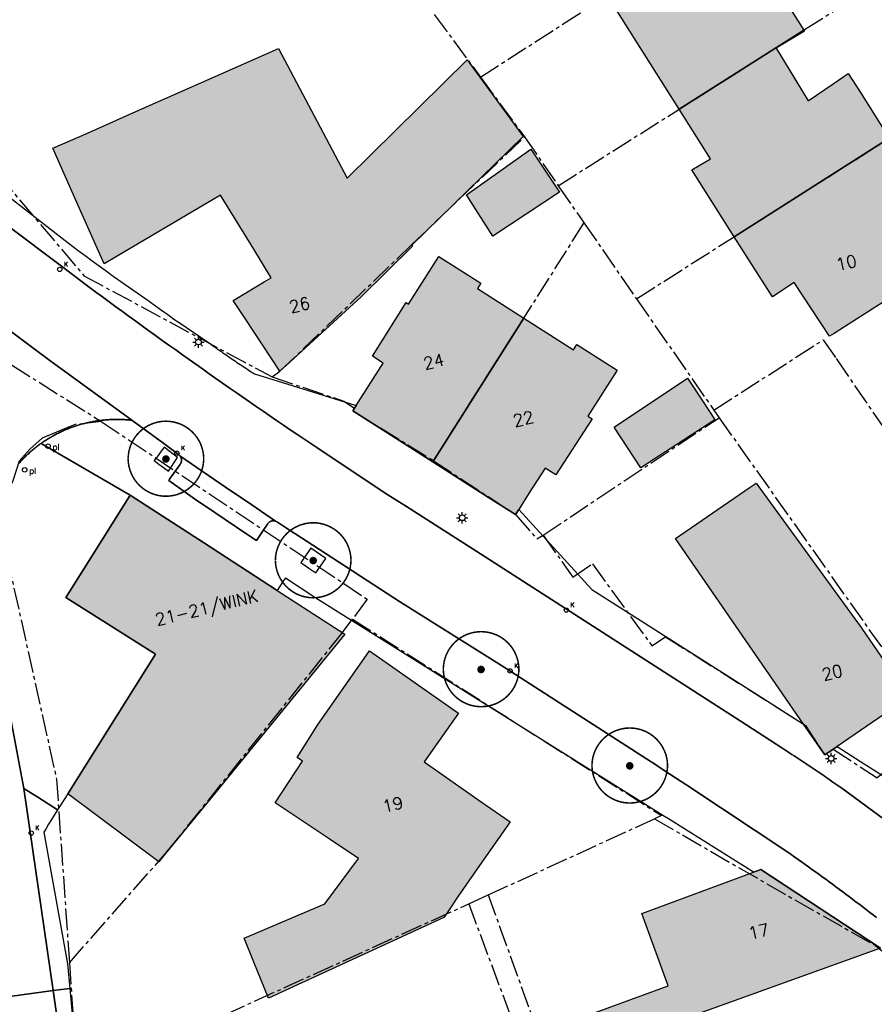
# Model space of a CAD drawing. Header units: metres. Extents: x 202952 to 203755, y 348879 to 349702.
# Tile 60 of 82: x 203140 to 203196, y 349525 to 349590. Entities that reach past the tile are written whole.
import ezdxf
from ezdxf.enums import TextEntityAlignment as Align

# ---------------------------------------------------------------- set-up
doc = ezdxf.new("R2010")
doc.units = ezdxf.units.M
doc.linetypes.add('1-200 CENTER', pattern=[4.28625, 2.8575, -0.47625, 0.47625, -0.47625])
for name, color, linetype in [('PH-BEST-BEBOUWING', 1, 'Continuous'), ('PH-BEST-BEBOUWING-ARCERING', 254, 'Continuous'), ('PH-BEST-HUISNUMMER', 7, 'Continuous'), ('PH-BEST-KADASTRALE-GRENS', 240, '1-200 CENTER'), ('PH-BEST-KOLK', 8, 'Continuous'), ('PH-BEST-LICHTMAST-HANDHAVENB', 6, 'Continuous'), ('PH-BEST-PAAL', 6, 'Continuous'), ('PH-BEST-WEGDEEL', 253, 'Continuous'), ('PH-INM-BOOM-HANDHAVEN', 96, 'Continuous')]:
    doc.layers.add(name, color=color, linetype=linetype)
doc.styles.add('RDL_MAATVOERING', font='romans.shx')
doc.styles.add('ROMANS', font='romans.shx')

# ---------------------------------------------------------------- blocks, each defined once
blk = doc.blocks.new('*U18')
blk.add_circle((0, 0), 0.142)
at = {"ltscale": 0.05, "style": 'ROMANS'}
blk.add_text('K', height=0.3, dxfattribs=at).set_placement((0.277, 0.195))
blk = doc.blocks.new('Afzetpaal')
blk.add_circle((0, 0), 0.15)
at = {"style": 'RDL_MAATVOERING'}
blk.add_text('pl', height=0.4, dxfattribs=at).set_placement((0.302, -0.254))
blk = doc.blocks.new('Lichtmast 2')
at = {"flags": 128}
for points in [[(-0.5, 0), (-0.25, 0)], [(-0.354, 0.354), (-0.177, 0.177)], [(0, 0.25), (0, 0.5)], [(0.177, 0.177), (0.354, 0.354)], [(0.25, 0), (0.5, 0)], [(-0.354, -0.354), (-0.177, -0.177)], [(0, -0.5), (0, -0.25)], [(0.177, -0.177), (0.354, -0.354)]]:
    blk.add_lwpolyline(points, dxfattribs=at)
blk.add_circle((0, 0), 0.25)
blk = doc.blocks.new('*U15')
at = {"const_width": 0.1}
blk.add_lwpolyline([(-2.5, 0.004, 0.990403), (2.5, 0.03, 0.990403), (-2.5, 0.018)], format="xyb", dxfattribs=at)
at = {"linetype": 'Continuous', "const_width": 0.25}
blk.add_lwpolyline([(-0.125, 0, 1), (0.125, 0, 1)], format="xyb", close=True, dxfattribs=at)

msp = doc.modelspace()

# ---------------------------------------------------------------- hatches: boundary and pattern name
at = {"layer": 'PH-BEST-BEBOUWING-ARCERING'}
for points in [[(203183.414, 349583.841), (203178.684, 349591.347), (203189.484, 349598.265), (203192.039, 349594.209), (203189.45, 349592.533), (203191.393, 349589.487), (203191.664, 349589.063)], [(203187.06, 349575.411), (203184.264, 349579.823), (203185.483, 349580.558), (203183.414, 349583.841), (203191.664, 349589.063), (203191.711, 349588.989), (203189.945, 349587.932), (203189.842, 349587.87), (203190.699, 349586.452), (203191.945, 349584.391), (203193.601, 349585.515), (203194.604, 349586.196), (203195.402, 349584.933), (203197.309, 349581.914)], [(203157.01, 349566.51), (203154.713, 349569.996), (203153.92, 349571.2), (203155.97, 349572.42), (203156.44, 349572.7), (203155.285, 349574.574), (203153.08, 349578.15), (203145.38, 349573.61), (203143.586, 349577.67), (203142, 349581.26), (203144.275, 349582.263), (203147.49, 349583.68), (203151.785, 349585.579), (203156.918, 349587.849), (203161.462, 349579.289), (203169.405, 349587.103), (203173.101, 349582.039), (203165.737, 349574.846), (203165.773, 349574.783), (203162.4, 349571.45), (203157.659, 349567.105)], [(203193.666, 349569.018), (203193.368, 349568.839), (203191.013, 349572.371), (203189.58, 349571.435), (203187.06, 349575.411), (203197.309, 349581.914), (203199.874, 349577.852), (203197.179, 349576.15), (203199.4, 349572.7), (203196.657, 349570.931), (203194.36, 349569.45)], [(203175.492, 349578.351), (203171.088, 349575.44), (203169.345, 349578.17), (203173.615, 349581.191)], [(203167.125, 349560.524), (203161.83, 349563.9), (203162.055, 349564.253), (203163.839, 349567.047), (203163.127, 349567.504), (203165.352, 349571.051), (203165.52, 349570.943), (203167.524, 349574.109), (203170.306, 349572.336), (203170.078, 349571.977), (203173.141, 349570.023)], [(203172.804, 349557.375), (203172.59, 349557.04), (203170.815, 349558.172), (203167.125, 349560.524), (203173.141, 349570.023), (203176.421, 349567.931), (203176.644, 349568.281), (203179.315, 349566.576), (203177.374, 349563.542), (203177.653, 349563.363), (203175.26, 349559.659), (203174.551, 349560.112), (203173.502, 349558.469)], [(203185.519, 349563.725), (203185.78, 349563.303), (203180.885, 349560.121), (203179.128, 349562.824), (203183.966, 349566.055), (203184.054, 349565.919), (203184.182, 349565.727)], [(203191.639, 349543.182), (203190.019, 349545.531), (203183.18, 349555.45), (203188.12, 349558.86), (203188.511, 349559.123), (203195.22, 349549.91), (203195.254, 349549.86), (203198.49, 349545.136), (203198.61, 349544.96), (203198.146, 349544.643), (203193.859, 349541.71), (203193.04, 349541.15)], [(203142.98, 349538.59), (203148.79, 349547.82), (203142.85, 349551.56), (203144.01, 349553.404), (203147.11, 349558.33), (203152.022, 349555.147), (203156.765, 349552.074), (203156.837, 349552.027), (203161.31, 349549.13), (203152.581, 349538.454), (203152.369, 349538.195), (203149.253, 349534.384), (203149.004, 349534.079)], [(203168.071, 349530.71), (203167.851, 349530.412), (203156.264, 349525.064), (203155.276, 349527.457), (203154.64, 349529.033), (203159.984, 349531.308), (203162.205, 349534.316), (203160.195, 349535.658), (203156.702, 349537.989), (203158.514, 349540.732), (203158.146, 349540.976), (203159.49, 349543.13), (203162.93, 349548.04), (203168.82, 349543.91), (203166.56, 349540.69), (203170.328, 349538.052), (203172.23, 349536.72), (203170.216, 349533.845), (203168.79, 349531.81)], [(203201.565, 349524.418), (203201.57, 349524.42), (203201.573, 349524.411), (203203.302, 349519.875), (203203.515, 349519.314), (203204.34, 349517.15), (203204.285, 349517.129), (203198.73, 349515.01), (203196.226, 349514.109), (203188.174, 349511.211), (203180.945, 349508.609), (203180.644, 349509.425), (203179.206, 349513.319), (203178.018, 349516.537), (203177.475, 349518.008), (203175.533, 349523.269), (203182.679, 349525.884), (203180.939, 349530.676), (203188.329, 349533.407), (203188.807, 349533.583), (203196.742, 349528.384), (203183.497, 349523.608), (203184.989, 349519.432), (203185.376, 349518.349), (203195.96, 349522.28), (203200.946, 349524.182)]]:
    msp.add_hatch(color=256, dxfattribs=at).paths.add_polyline_path(points)

# ---------------------------------------------------------------- linework, layer by layer
at = {"layer": 'PH-BEST-BEBOUWING'}
for points in [[(203183.414, 349583.841), (203178.684, 349591.347), (203189.484, 349598.265), (203192.039, 349594.209), (203189.45, 349592.533), (203191.393, 349589.487), (203191.664, 349589.063), (203183.414, 349583.841)], [(203187.06, 349575.411), (203184.264, 349579.823), (203185.483, 349580.558), (203183.414, 349583.841), (203191.664, 349589.063), (203191.711, 349588.989), (203189.945, 349587.932), (203189.842, 349587.87), (203190.699, 349586.452), (203191.945, 349584.391), (203193.601, 349585.515), (203194.604, 349586.196), (203195.402, 349584.933), (203197.309, 349581.914), (203187.06, 349575.411)], [(203157.01, 349566.51), (203154.713, 349569.996), (203153.92, 349571.2), (203155.97, 349572.42), (203156.44, 349572.7), (203155.285, 349574.574), (203153.08, 349578.15), (203145.38, 349573.61), (203143.586, 349577.67), (203142, 349581.26), (203144.275, 349582.263), (203147.49, 349583.68), (203151.785, 349585.579), (203156.918, 349587.849), (203161.462, 349579.289), (203169.405, 349587.103), (203173.101, 349582.039), (203165.737, 349574.846), (203165.773, 349574.783), (203162.4, 349571.45), (203157.659, 349567.105), (203157.01, 349566.51)], [(203193.666, 349569.018), (203193.368, 349568.839), (203191.013, 349572.371), (203189.58, 349571.435), (203187.06, 349575.411), (203197.309, 349581.914), (203199.874, 349577.852), (203197.179, 349576.15), (203199.4, 349572.7), (203196.657, 349570.931), (203194.36, 349569.45), (203193.666, 349569.018)], [(203175.492, 349578.351), (203171.088, 349575.44), (203169.345, 349578.17), (203173.615, 349581.191), (203175.492, 349578.351)], [(203167.125, 349560.524), (203161.83, 349563.9), (203162.055, 349564.253), (203163.839, 349567.047), (203163.127, 349567.504), (203165.352, 349571.051), (203165.52, 349570.943), (203167.524, 349574.109), (203170.306, 349572.336), (203170.078, 349571.977), (203173.141, 349570.023), (203167.125, 349560.524)], [(203172.804, 349557.375), (203172.59, 349557.04), (203170.815, 349558.172), (203167.125, 349560.524), (203173.141, 349570.023), (203176.421, 349567.931), (203176.644, 349568.281), (203179.315, 349566.576), (203177.374, 349563.542), (203177.653, 349563.363), (203175.26, 349559.659), (203174.551, 349560.112), (203173.502, 349558.469), (203172.804, 349557.375)], [(203185.519, 349563.725), (203185.78, 349563.303), (203180.885, 349560.121), (203179.128, 349562.824), (203183.966, 349566.055), (203184.054, 349565.919), (203184.182, 349565.727), (203185.519, 349563.725)], [(203191.639, 349543.182), (203190.019, 349545.531), (203183.18, 349555.45), (203188.12, 349558.86), (203188.511, 349559.123), (203195.22, 349549.91), (203195.254, 349549.86), (203198.49, 349545.136), (203198.61, 349544.96), (203198.146, 349544.643), (203193.859, 349541.71), (203193.04, 349541.15), (203191.639, 349543.182)], [(203142.98, 349538.59), (203148.79, 349547.82), (203142.85, 349551.56), (203144.01, 349553.404), (203147.11, 349558.33), (203152.022, 349555.147), (203156.765, 349552.074), (203156.837, 349552.027), (203161.31, 349549.13), (203152.581, 349538.454), (203152.369, 349538.195), (203149.253, 349534.384), (203149.004, 349534.079), (203142.98, 349538.59)], [(203168.071, 349530.71), (203167.851, 349530.412), (203156.264, 349525.064), (203155.276, 349527.457), (203154.64, 349529.033), (203159.984, 349531.308), (203162.205, 349534.316), (203160.195, 349535.658), (203156.702, 349537.989), (203158.514, 349540.732), (203158.146, 349540.976), (203159.49, 349543.13), (203162.93, 349548.04), (203168.82, 349543.91), (203166.56, 349540.69), (203170.328, 349538.052), (203172.23, 349536.72), (203170.216, 349533.845), (203168.79, 349531.81), (203168.071, 349530.71)]]:
    msp.add_lwpolyline(points, close=True, dxfattribs=at)
msp.add_lwpolyline([(203198.73, 349515.01), (203196.226, 349514.109), (203188.174, 349511.211), (203180.945, 349508.609), (203180.644, 349509.425), (203179.206, 349513.319), (203178.018, 349516.537), (203177.475, 349518.008), (203175.533, 349523.269), (203182.679, 349525.884), (203180.939, 349530.676), (203188.329, 349533.407), (203188.807, 349533.583), (203196.742, 349528.384), (203183.497, 349523.608), (203184.989, 349519.432), (203185.376, 349518.349), (203195.96, 349522.28), (203200.946, 349524.182)], dxfattribs=at)
at = {"layer": 'PH-BEST-KADASTRALE-GRENS', "ltscale": 0.5}
for p, q in [((203170.272, 349585.958), (203192.273, 349600.052)), ((203164.682, 349593.557), (203170.272, 349585.958)), ((203175.418, 349578.78), (203195.821, 349591.694)), ((203170.272, 349585.958), (203173.185, 349582.01)), ((203180.594, 349571.309), (203199.407, 349583.245)), ((203173.185, 349582.01), (203175.418, 349578.78)), ((203175.418, 349578.78), (203177.126, 349576.314)), ((203167.174, 349560.602), (203177.126, 349576.314)), ((203177.126, 349576.314), (203180.594, 349571.309)), ((203130.201, 349572.649), (203145.186, 349563.198)), ((203180.594, 349571.309), (203185.705, 349563.949)), ((203174.414, 349555.678), (203186.058, 349563.443)), ((203185.705, 349563.949), (203186.058, 349563.443)), ((203170.794, 349531.896), (203181.789, 349536.937)), ((203169.496, 349531.307), (203170.794, 349531.896)), ((203170.794, 349531.896), (203179.774, 349507.011)), ((203143.622, 349519.548), (203169.496, 349531.307)), ((203169.496, 349531.307), (203178.713, 349506.622)), ((203143.086, 349527.413), (203143.622, 349519.548))]:
    msp.add_line(p, q, dxfattribs=at)
for points in [[(203127.242, 349587.263), (203137.915, 349578.861), (203138.398, 349579.482), (203144.051, 349572.829), (203156.496, 349566.135)], [(203156.496, 349566.135), (203157.01, 349566.51), (203165.733, 349574.884), (203173.185, 349582.01)], [(203185.705, 349563.949), (203192.951, 349568.594), (203193.799, 349567.349)], [(203193.799, 349567.349), (203201.632, 349555.931), (203208.562, 349558.331), (203209.734, 349554.991), (203211.414, 349548.265), (203210.559, 349547.863), (203213.798, 349539.734), (203203.29, 349535.218)], [(203156.496, 349566.135), (203161.238, 349564.54), (203161.935, 349564.074), (203161.83, 349563.9), (203167.174, 349560.602)], [(203186.058, 349563.443), (203200.605, 349542.91), (203196.505, 349539.646)], [(203145.186, 349563.198), (203143.478, 349562.988), (203142.498, 349562.606), (203141.294, 349562.098), (203140.467, 349561.367), (203139.767, 349560.561), (203139.344, 349559.278), (203138.845, 349558.146), (203138.647, 349556.889), (203138.827, 349555.556), (203138.956, 349554.273), (203142.239, 349539.547), (203143.086, 349527.413)], [(203145.186, 349563.198), (203162.788, 349551.448), (203161.812, 349550.131)], [(203167.174, 349560.602), (203172.59, 349557.04), (203174.009, 349555.43), (203174.414, 349555.678)], [(203174.414, 349555.678), (203176.393, 349552.909), (203177.677, 349553.776), (203181.616, 349548.366), (203182.521, 349548.959), (203191.771, 349543.104), (203193.04, 349541.15), (203193.592, 349541.531), (203196.505, 349539.646)], [(203143.086, 349527.413), (203149.56, 349534.76), (203160.999, 349549.047), (203161.812, 349550.131)], [(203161.812, 349550.131), (203182.249, 349537.145), (203181.789, 349536.937)], [(203181.789, 349536.937), (203189.207, 349532.636), (203196.393, 349528.548), (203201.57, 349524.42), (203204.34, 349517.15), (203207.095, 349513.503)]]:
    msp.add_lwpolyline(points, dxfattribs=at)
at = {"layer": 'PH-BEST-WEGDEEL'}
for points in [[(203198.596, 349535.691), (203194.173, 349538.947), (203194.043, 349539.039), (203193.912, 349539.131), (203193.782, 349539.222), (203193.651, 349539.313), (203193.521, 349539.404), (203193.39, 349539.495), (203193.259, 349539.585), (203193.127, 349539.676), (203192.996, 349539.766), (203192.864, 349539.856), (203192.733, 349539.946), (203192.601, 349540.036), (203192.469, 349540.126), (203192.337, 349540.215), (203192.205, 349540.304), (203192.073, 349540.393), (203191.94, 349540.482), (203191.808, 349540.57), (203191.675, 349540.658), (203191.543, 349540.746), (203191.41, 349540.834), (203191.277, 349540.922), (203191.144, 349541.009), (203191.011, 349541.096), (203190.877, 349541.183), (203190.744, 349541.27), (203190.61, 349541.357), (203190.476, 349541.444), (203190.342, 349541.53), (203190.208, 349541.616), (203187.44, 349543.399), (203170.28, 349554.454), (203165.382, 349557.57), (203163.976, 349558.464), (203159.45, 349561.474), (203158.138, 349562.347), (203157.689, 349562.651), (203157.24, 349562.956), (203156.792, 349563.262), (203156.344, 349563.568), (203155.896, 349563.875), (203155.449, 349564.183), (203155.002, 349564.491), (203154.556, 349564.8), (203154.11, 349565.11), (203153.665, 349565.42), (203153.22, 349565.731), (203152.775, 349566.042), (203152.331, 349566.354), (203151.887, 349566.666), (203151.443, 349566.979), (203151, 349567.293), (203150.558, 349567.607), (203150.116, 349567.922), (203149.674, 349568.237), (203149.233, 349568.553), (203148.792, 349568.87), (203148.352, 349569.187), (203147.912, 349569.505), (203147.472, 349569.823), (203147.033, 349570.142), (203146.595, 349570.462), (203146.157, 349570.782), (203145.719, 349571.103), (203145.282, 349571.424), (203144.845, 349571.746), (203144.21, 349572.216), (203142.914, 349573.188), (203134.391, 349579.584)], [(203134.391, 349579.584), (203142.914, 349573.188), (203144.21, 349572.216), (203144.845, 349571.746), (203145.282, 349571.424), (203145.719, 349571.103), (203146.157, 349570.782), (203146.595, 349570.462), (203147.033, 349570.142), (203147.472, 349569.823), (203147.912, 349569.505), (203148.352, 349569.187), (203148.792, 349568.87), (203149.233, 349568.553), (203149.674, 349568.237), (203150.116, 349567.922), (203150.558, 349567.607), (203151, 349567.293), (203151.443, 349566.979), (203151.887, 349566.666), (203152.331, 349566.354), (203152.775, 349566.042), (203153.22, 349565.731), (203153.665, 349565.42), (203154.11, 349565.11), (203154.556, 349564.8), (203155.002, 349564.491), (203155.449, 349564.183), (203155.896, 349563.875), (203156.344, 349563.568), (203156.792, 349563.262), (203157.24, 349562.956), (203157.689, 349562.651), (203158.138, 349562.347), (203159.45, 349561.474), (203163.976, 349558.464), (203165.382, 349557.57), (203170.28, 349554.454), (203187.44, 349543.399), (203190.208, 349541.616), (203190.342, 349541.53), (203190.476, 349541.444), (203190.61, 349541.357), (203190.744, 349541.27), (203190.877, 349541.183), (203191.011, 349541.096), (203191.144, 349541.009), (203191.277, 349540.922), (203191.41, 349540.834), (203191.543, 349540.746), (203191.675, 349540.658), (203191.808, 349540.57), (203191.94, 349540.482), (203192.073, 349540.393), (203192.205, 349540.304), (203192.337, 349540.215), (203192.469, 349540.126), (203192.601, 349540.036), (203192.733, 349539.946), (203192.864, 349539.856), (203192.996, 349539.766), (203193.127, 349539.676), (203193.259, 349539.585), (203193.39, 349539.495), (203193.521, 349539.404), (203193.651, 349539.313), (203193.782, 349539.222), (203193.912, 349539.131), (203194.043, 349539.039), (203194.173, 349538.947), (203198.596, 349535.691)], [(203137.717, 349579.101), (203143.203, 349574.846), (203143.663, 349574.504), (203144.124, 349574.164), (203144.586, 349573.824), (203145.049, 349573.485), (203145.512, 349573.148), (203145.976, 349572.811), (203148.373, 349571.143), (203148.776, 349570.843), (203149.183, 349570.548), (203149.592, 349570.256), (203150.004, 349569.968), (203150.419, 349569.684), (203150.837, 349569.404), (203152.222, 349568.469), (203152.323, 349568.395), (203152.425, 349568.321), (203152.526, 349568.248), (203152.628, 349568.175), (203152.729, 349568.102), (203152.831, 349568.029), (203152.933, 349567.956), (203153.036, 349567.884), (203153.138, 349567.812), (203153.241, 349567.74), (203153.343, 349567.668), (203153.446, 349567.597), (203153.549, 349567.526), (203153.653, 349567.455), (203153.756, 349567.384), (203153.859, 349567.314), (203153.963, 349567.243), (203154.066, 349567.173), (203154.17, 349567.103), (203154.274, 349567.033), (203154.378, 349566.964), (203154.483, 349566.894), (203154.587, 349566.825), (203154.692, 349566.756), (203154.797, 349566.687), (203154.901, 349566.619), (203155.006, 349566.551), (203155.111, 349566.483), (203155.217, 349566.415), (203155.322, 349566.347), (203158.184, 349565.457), (203162.055, 349564.253), (203161.83, 349563.9), (203167.125, 349560.524), (203170.815, 349558.172), (203172.59, 349557.04), (203172.804, 349557.375), (203177.641, 349552.097), (203189.119, 349544.787), (203191.639, 349543.182), (203193.04, 349541.15), (203193.859, 349541.71), (203195.415, 349540.721), (203199.833, 349537.912)], [(203196.465, 349530.402), (203196.244, 349530.574), (203196.022, 349530.746), (203195.8, 349530.917), (203195.578, 349531.087), (203195.355, 349531.257), (203195.132, 349531.426), (203194.908, 349531.595), (203194.684, 349531.764), (203194.46, 349531.932), (203194.235, 349532.1), (203194.01, 349532.267), (203193.785, 349532.434), (203193.56, 349532.6), (203193.334, 349532.766), (203193.108, 349532.931), (203192.881, 349533.096), (203192.654, 349533.26), (203192.427, 349533.424), (203192.199, 349533.588), (203191.971, 349533.751), (203191.743, 349533.913), (203191.514, 349534.075), (203191.285, 349534.237), (203191.056, 349534.398), (203190.826, 349534.559), (203190.596, 349534.719), (203183.914, 349539.148), (203182.431, 349540.132), (203181.663, 349540.641), (203181.561, 349540.706), (203171.669, 349547.071), (203164.991, 349551.247), (203159.178, 349555.024), (203157.241, 349556.283), (203156.853, 349556.534), (203156.711, 349556.608), (203155.147, 349557.684), (203153.936, 349558.5), (203153.769, 349558.612), (203150.395, 349560.929), (203150.311, 349561.017), (203149.33, 349561.733), (203147.222, 349563.272), (203141.786, 349567.235), (203141.611, 349567.365), (203141.104, 349567.742), (203135.525, 349571.889)], [(203135.525, 349571.889), (203141.104, 349567.742), (203141.611, 349567.365), (203141.786, 349567.235), (203147.222, 349563.272), (203147.152, 349563.28), (203147.082, 349563.287), (203147.012, 349563.294), (203146.942, 349563.3), (203146.872, 349563.306), (203146.802, 349563.311), (203146.732, 349563.316), (203146.661, 349563.32), (203146.591, 349563.323), (203146.521, 349563.326), (203146.45, 349563.328), (203146.38, 349563.329), (203146.31, 349563.33), (203146.239, 349563.331), (203146.169, 349563.331), (203146.099, 349563.33), (203146.028, 349563.329), (203145.958, 349563.327), (203145.888, 349563.324), (203145.817, 349563.321), (203145.747, 349563.318), (203145.677, 349563.314), (203145.606, 349563.31), (203145.536, 349563.305), (203145.466, 349563.299), (203145.396, 349563.292), (203145.326, 349563.285), (203145.256, 349563.277), (203145.186, 349563.269), (203145.116, 349563.261), (203145.046, 349563.252), (203144.977, 349563.242), (203144.907, 349563.232), (203144.838, 349563.221), (203144.768, 349563.21), (203144.699, 349563.198), (203144.63, 349563.185), (203144.561, 349563.172), (203144.492, 349563.158), (203144.423, 349563.144), (203144.354, 349563.129), (203144.285, 349563.114), (203144.217, 349563.098), (203144.148, 349563.081), (203144.08, 349563.064), (203144.012, 349563.046), (203143.944, 349563.028), (203143.876, 349563.01), (203143.808, 349562.99), (203143.741, 349562.97), (203143.673, 349562.95), (203143.606, 349562.929), (203143.539, 349562.908), (203143.472, 349562.886), (203143.405, 349562.864), (203143.339, 349562.841), (203143.273, 349562.817), (203143.207, 349562.793), (203143.141, 349562.768), (203143.075, 349562.743), (203143.01, 349562.717), (203142.945, 349562.691), (203142.88, 349562.664), (203142.815, 349562.637), (203142.75, 349562.609), (203142.686, 349562.58), (203142.622, 349562.551), (203142.558, 349562.522), (203142.494, 349562.492), (203142.43, 349562.462), (203142.367, 349562.431), (203142.304, 349562.399), (203142.241, 349562.367), (203142.179, 349562.334), (203142.117, 349562.301), (203142.055, 349562.267), (203141.994, 349562.233), (203141.933, 349562.199), (203141.872, 349562.164), (203141.811, 349562.128), (203141.751, 349562.092), (203141.691, 349562.055), (203141.631, 349562.018), (203141.571, 349561.981), (203141.512, 349561.943), (203141.453, 349561.905), (203141.394, 349561.866), (203141.336, 349561.827), (203141.278, 349561.787), (203141.22, 349561.746), (203141.163, 349561.706), (203141.106, 349561.665), (203141.049, 349561.623), (203140.993, 349561.581), (203140.937, 349561.538), (203140.881, 349561.495), (203140.826, 349561.451), (203140.771, 349561.407), (203140.716, 349561.363), (203140.662, 349561.318), (203140.608, 349561.273), (203140.555, 349561.227), (203140.502, 349561.181), (203140.449, 349561.134), (203140.397, 349561.087), (203140.345, 349561.039), (203140.293, 349560.991), (203140.242, 349560.943), (203140.191, 349560.894), (203140.141, 349560.845), (203140.091, 349560.796), (203140.042, 349560.746), (203139.993, 349560.696), (203139.944, 349560.645), (203139.896, 349560.594), (203139.848, 349560.542), (203139.8, 349560.49), (203139.753, 349560.438)], [(203196.742, 349528.384), (203188.807, 349533.583), (203188.329, 349533.407), (203182.706, 349536.925), (203182.447, 349537.087), (203175.379, 349541.509), (203159.396, 349551.509), (203157.382, 349552.847), (203157.256, 349552.674), (203156.837, 349552.027), (203156.765, 349552.074), (203152.022, 349555.147), (203147.11, 349558.33), (203141.22, 349561.746), (203141.278, 349561.787), (203141.336, 349561.827), (203141.394, 349561.866), (203141.453, 349561.905), (203141.512, 349561.943), (203141.571, 349561.981), (203141.631, 349562.018), (203141.691, 349562.055), (203141.751, 349562.092), (203141.811, 349562.128), (203141.872, 349562.164), (203141.933, 349562.199), (203141.994, 349562.233), (203142.055, 349562.267), (203142.117, 349562.301), (203142.179, 349562.334), (203142.241, 349562.367), (203142.304, 349562.399), (203142.367, 349562.431), (203142.43, 349562.462), (203142.494, 349562.492), (203142.558, 349562.522), (203142.622, 349562.551), (203142.686, 349562.58), (203142.75, 349562.609), (203142.815, 349562.637), (203142.88, 349562.664), (203142.945, 349562.691), (203143.01, 349562.717), (203143.075, 349562.743), (203143.141, 349562.768), (203143.207, 349562.793), (203143.273, 349562.817), (203143.339, 349562.841), (203143.405, 349562.864), (203143.472, 349562.886), (203143.539, 349562.908), (203143.606, 349562.929), (203143.673, 349562.95), (203143.741, 349562.97), (203143.808, 349562.99), (203143.876, 349563.01), (203143.944, 349563.028), (203144.012, 349563.046), (203144.08, 349563.064), (203144.148, 349563.081), (203144.217, 349563.098), (203144.285, 349563.114), (203144.354, 349563.129), (203144.423, 349563.144), (203144.492, 349563.158), (203144.561, 349563.172), (203144.63, 349563.185), (203144.699, 349563.198), (203144.768, 349563.21), (203144.838, 349563.221), (203144.907, 349563.232), (203144.977, 349563.242), (203145.046, 349563.252), (203145.116, 349563.261), (203145.186, 349563.269), (203145.256, 349563.277), (203145.326, 349563.285), (203145.396, 349563.292), (203145.466, 349563.299), (203145.536, 349563.305), (203145.606, 349563.31), (203145.677, 349563.314), (203145.747, 349563.318), (203145.817, 349563.321), (203145.888, 349563.324), (203145.958, 349563.327), (203146.028, 349563.329), (203146.099, 349563.33), (203146.169, 349563.331), (203146.239, 349563.331), (203146.31, 349563.33), (203146.38, 349563.329), (203146.45, 349563.328), (203146.521, 349563.326), (203146.591, 349563.323), (203146.661, 349563.32), (203146.732, 349563.316), (203146.802, 349563.311), (203146.872, 349563.306), (203146.942, 349563.3), (203147.012, 349563.294), (203147.082, 349563.287), (203147.152, 349563.28), (203147.222, 349563.272), (203149.33, 349561.733), (203150.311, 349561.017), (203150.395, 349560.929), (203150.408, 349560.912), (203150.42, 349560.895), (203150.432, 349560.877), (203150.443, 349560.858), (203150.453, 349560.839), (203150.462, 349560.82), (203150.47, 349560.8), (203150.478, 349560.78), (203150.484, 349560.759), (203150.489, 349560.738), (203150.493, 349560.717), (203150.496, 349560.696), (203150.498, 349560.675), (203150.5, 349560.653), (203150.5, 349560.632), (203150.499, 349560.611), (203150.498, 349560.589), (203150.495, 349560.568), (203150.491, 349560.547), (203150.486, 349560.526), (203150.48, 349560.505), (203150.473, 349560.485), (203150.466, 349560.465), (203150.457, 349560.445), (203150.448, 349560.426), (203150.437, 349560.407), (203150.426, 349560.389), (203150.414, 349560.371), (203150.401, 349560.354), (203150.387, 349560.338), (203149.716, 349559.373), (203149.653, 349559.282), (203151.371, 349558.091), (203152.7, 349557.17), (203154.819, 349555.756), (203155.458, 349555.329), (203155.906, 349555.992), (203156.186, 349556.407), (203156.197, 349556.424), (203156.208, 349556.441), (203156.22, 349556.457), (203156.233, 349556.473), (203156.247, 349556.488), (203156.261, 349556.502), (203156.276, 349556.515), (203156.292, 349556.528), (203156.308, 349556.54), (203156.325, 349556.552), (203156.342, 349556.563), (203156.359, 349556.573), (203156.377, 349556.582), (203156.395, 349556.59), (203156.414, 349556.598), (203156.433, 349556.605), (203156.452, 349556.611), (203156.472, 349556.616), (203156.492, 349556.62), (203156.512, 349556.624), (203156.532, 349556.626), (203156.552, 349556.628), (203156.572, 349556.628), (203156.592, 349556.628), (203156.612, 349556.627), (203156.632, 349556.625), (203156.652, 349556.622), (203156.672, 349556.618), (203156.692, 349556.614), (203156.711, 349556.608), (203156.853, 349556.534), (203157.241, 349556.283), (203159.178, 349555.024), (203164.991, 349551.247), (203171.669, 349547.071), (203181.561, 349540.706), (203181.663, 349540.641), (203182.431, 349540.132), (203183.914, 349539.148), (203190.596, 349534.719), (203190.826, 349534.559), (203191.056, 349534.398), (203191.285, 349534.237), (203191.514, 349534.075), (203191.743, 349533.913), (203191.971, 349533.751), (203192.199, 349533.588), (203192.427, 349533.424), (203192.654, 349533.26), (203192.881, 349533.096), (203193.108, 349532.931), (203193.334, 349532.766), (203193.56, 349532.6), (203193.785, 349532.434), (203194.01, 349532.267), (203194.235, 349532.1), (203194.46, 349531.932), (203194.684, 349531.764), (203194.908, 349531.595), (203195.132, 349531.426), (203195.355, 349531.257), (203195.578, 349531.087), (203195.8, 349530.917), (203196.022, 349530.746), (203196.244, 349530.574), (203196.465, 349530.402)], [(203139.753, 349560.438), (203139.8, 349560.49), (203139.848, 349560.542), (203139.896, 349560.594), (203139.944, 349560.645), (203139.993, 349560.696), (203140.042, 349560.746), (203140.091, 349560.796), (203140.141, 349560.845), (203140.191, 349560.894), (203140.242, 349560.943), (203140.293, 349560.991), (203140.345, 349561.039), (203140.397, 349561.087), (203140.449, 349561.134), (203140.502, 349561.181), (203140.555, 349561.227), (203140.608, 349561.273), (203140.662, 349561.318), (203140.716, 349561.363), (203140.771, 349561.407), (203140.826, 349561.451), (203140.881, 349561.495), (203140.937, 349561.538), (203140.993, 349561.581), (203141.049, 349561.623), (203141.106, 349561.665), (203141.163, 349561.706), (203141.22, 349561.746), (203147.11, 349558.33), (203147.11, 349558.33), (203144.01, 349553.404), (203142.85, 349551.56), (203148.79, 349547.82), (203142.98, 349538.59), (203142.307, 349537.521), (203140.99, 349538.35), (203140.082, 349538.928), (203138.01, 349549.86)], [(203138.01, 349549.86), (203140.082, 349538.928), (203142.01, 349525.572), (203142.01, 349525.572), (203137.837, 349525.013)], [(203137.89, 349524.582), (203137.864, 349524.798), (203137.837, 349525.013), (203142.01, 349525.572), (203142.811, 349520.028)]]:
    msp.add_lwpolyline(points, dxfattribs=at)
for points in [[(203149.941, 349561.043), (203149.657, 349561.256), (203149.347, 349561.489), (203149.243, 349561.348), (203149.091, 349561.143), (203148.948, 349560.951), (203148.69, 349560.604), (203149.001, 349560.38), (203149.307, 349560.161), (203149.648, 349559.916), (203150.239, 349560.82), (203149.941, 349561.043)], [(203156.711, 349556.608), (203156.692, 349556.614), (203156.672, 349556.618), (203156.652, 349556.622), (203156.632, 349556.625), (203156.612, 349556.627), (203156.592, 349556.628), (203156.572, 349556.628), (203156.552, 349556.628), (203156.532, 349556.626), (203156.512, 349556.624), (203156.492, 349556.62), (203156.472, 349556.616), (203156.452, 349556.611), (203156.433, 349556.605), (203156.414, 349556.598), (203156.395, 349556.59), (203156.377, 349556.582), (203156.359, 349556.573), (203156.342, 349556.563), (203156.325, 349556.552), (203156.308, 349556.54), (203156.292, 349556.528), (203156.276, 349556.515), (203156.261, 349556.502), (203156.247, 349556.488), (203156.233, 349556.473), (203156.22, 349556.457), (203156.208, 349556.441), (203156.197, 349556.424), (203156.186, 349556.407), (203155.906, 349555.992), (203155.458, 349555.329), (203154.819, 349555.756), (203152.7, 349557.17), (203151.371, 349558.091), (203149.653, 349559.282), (203149.716, 349559.373), (203150.387, 349560.338), (203150.401, 349560.354), (203150.414, 349560.371), (203150.426, 349560.389), (203150.437, 349560.407), (203150.448, 349560.426), (203150.457, 349560.445), (203150.466, 349560.465), (203150.473, 349560.485), (203150.48, 349560.505), (203150.486, 349560.526), (203150.491, 349560.547), (203150.495, 349560.568), (203150.498, 349560.589), (203150.499, 349560.611), (203150.5, 349560.632), (203150.5, 349560.653), (203150.498, 349560.675), (203150.496, 349560.696), (203150.493, 349560.717), (203150.489, 349560.738), (203150.484, 349560.759), (203150.478, 349560.78), (203150.47, 349560.8), (203150.462, 349560.82), (203150.453, 349560.839), (203150.443, 349560.858), (203150.432, 349560.877), (203150.42, 349560.895), (203150.408, 349560.912), (203150.395, 349560.929), (203153.769, 349558.612), (203153.936, 349558.5), (203155.147, 349557.684), (203156.711, 349556.608)], [(203158.932, 349553.496), (203159.378, 349553.193), (203160.052, 349554.144), (203159.065, 349554.812), (203158.956, 349554.656), (203158.466, 349553.958), (203158.403, 349553.867), (203158.932, 349553.496)], [(203142.307, 349537.521), (203141.912, 349536.893), (203141.715, 349536.58), (203141.551, 349536.298), (203141.405, 349536.047), (203142.97, 349527.35), (203143.115, 349525.72), (203142.01, 349525.572), (203140.082, 349538.928), (203140.99, 349538.35), (203142.307, 349537.521)], [(203143.382, 349515.511), (203143.286, 349516.576), (203142.811, 349520.028), (203142.01, 349525.572), (203143.115, 349525.72), (203143.616, 349520.089), (203143.66, 349519.59), (203144.558, 349515.62), (203143.382, 349515.511)]]:
    msp.add_lwpolyline(points, close=True, dxfattribs=at)

# ---------------------------------------------------------------- block references
at = {"layer": 'PH-BEST-KOLK'}
for p in [(203142.451, 349573.243), (203150.201, 349561.097), (203175.953, 349550.725), (203172.233, 349546.708), (203140.562, 349535.985)]:
    msp.add_blockref('*U18', p, dxfattribs=at)
at = {"layer": 'PH-BEST-LICHTMAST-HANDHAVENB', "xscale": 0.75, "yscale": 0.75, "zscale": 0.75}
for p in [(203151.623, 349568.446), (203169.069, 349556.832), (203193.469, 349540.92)]:
    msp.add_blockref('Lichtmast 2', p, dxfattribs=at)
at = {"layer": 'PH-BEST-PAAL'}
for p in [(203141.676, 349561.561), (203140.133, 349559.994)]:
    msp.add_blockref('Afzetpaal', p, dxfattribs=at)
at = {"layer": 'PH-INM-BOOM-HANDHAVEN'}
for p in [(203149.471, 349560.712), (203149.471, 349560.712), (203159.211, 349553.999), (203159.211, 349553.999), (203170.317, 349546.8), (203170.317, 349546.8), (203180.148, 349540.432), (203180.148, 349540.432)]:
    msp.add_blockref('*U15', p, dxfattribs=at)

# ---------------------------------------------------------------- texts
at = {"layer": 'PH-BEST-HUISNUMMER', "style": 'ROMANS'}
for s, p in [('10', (203194.473, 349573.687)), ('26', (203158.309, 349570.9)), ('24', (203167.182, 349567.156)), ('22', (203173.112, 349563.374)), ('21-21/WINK', (203152.163, 349550.885)), ('20', (203193.536, 349546.596)), ('19', (203164.473, 349537.878)), ('17', (203188.673, 349529.487))]:
    msp.add_text(s, height=0.8, rotation=13.5, dxfattribs=at).set_placement(p, align=Align.MIDDLE_CENTER)

doc.saveas('drawing.dxf')
